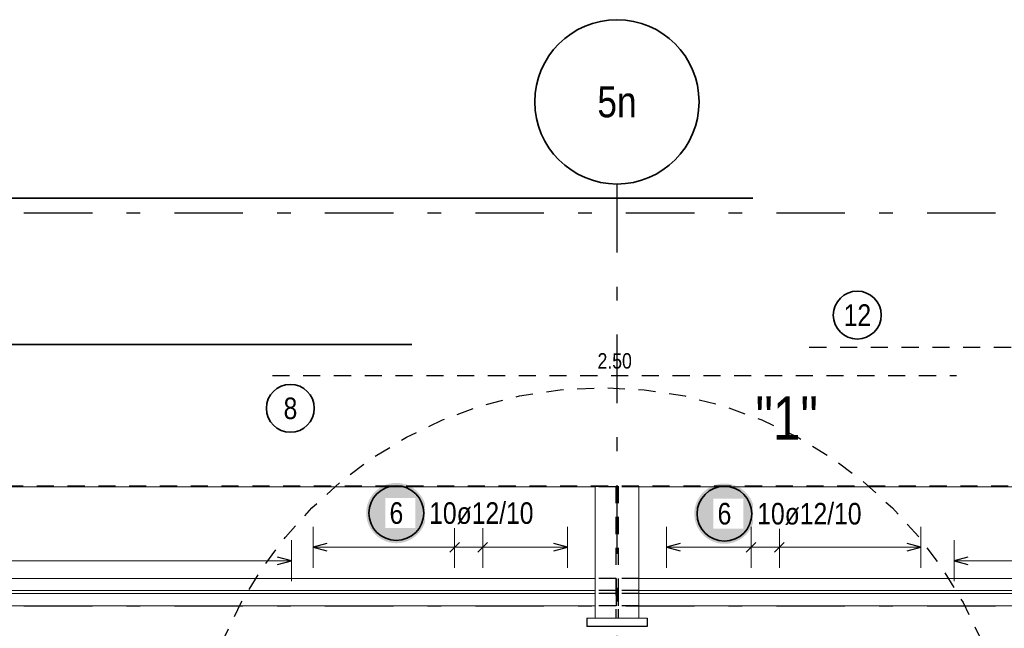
# Model space of a CAD drawing. Header units: millimetres. Extents: x -4 to 113, y -17 to 52.
# Tile 37 of 91: x 22.24 to 29.44, y 36.31 to 40.75. Entities that reach past the tile are written whole.
import ezdxf
from ezdxf.enums import TextEntityAlignment as Align

# ---------------------------------------------------------------- set-up
doc = ezdxf.new("R2010")
doc.units = ezdxf.units.MM
doc.linetypes.add('DASHDOTX2', pattern=[2, 1, -0.5, 0, -0.5])
doc.linetypes.add('HIDDEN', pattern=[0.375, 0.25, -0.125])
for name, color, linetype, lineweight in [('Achsen', 7, 'Continuous', 20), ('Mattenbewehrung', 7, 'Continuous', 20), ('Schraffuren', 7, 'Continuous', 20)]:
    doc.layers.add(name, color=color, linetype=linetype, lineweight=lineweight)
doc.styles.add('Arial Narrow', font='ARIALN.TTF')

msp = doc.modelspace()

# ---------------------------------------------------------------- hatches: boundary and pattern name
at = {"layer": 'Schraffuren', "lineweight": 25, "true_color": 0xffffff}
for points in [[(25.214694, 37.1479), (25.21456, 37.155578), (25.214158, 37.163246), (25.213489, 37.170896), (25.212553, 37.178518), (25.211351, 37.186102), (25.209886, 37.19364), (25.208159, 37.201123), (25.206171, 37.20854), (25.203926, 37.215883), (25.201426, 37.223144), (25.198674, 37.230313), (25.195674, 37.237382), (25.192428, 37.244341), (25.188942, 37.251183), (25.185219, 37.2579), (25.181264, 37.264482), (25.177082, 37.270922), (25.172678, 37.277212), (25.168056, 37.283345), (25.163224, 37.289313), (25.158186, 37.295108), (25.152949, 37.300725), (25.147519, 37.306154), (25.141903, 37.311392), (25.136107, 37.31643), (25.130139, 37.321262), (25.124007, 37.325883), (25.117716, 37.330288), (25.111276, 37.33447), (25.104694, 37.338425), (25.097978, 37.342148), (25.091135, 37.345634), (25.084176, 37.34888), (25.077107, 37.35188), (25.069938, 37.354632), (25.062678, 37.357132), (25.055334, 37.359377), (25.047917, 37.361365), (25.040434, 37.363092), (25.032896, 37.364557), (25.025312, 37.365759), (25.01769, 37.366695), (25.01004, 37.367364), (25.002372, 37.367766), (24.994694, 37.3679), (24.987016, 37.367766), (24.979347, 37.367364), (24.971698, 37.366695), (24.964076, 37.365759), (24.956491, 37.364557), (24.948953, 37.363092), (24.941471, 37.361365), (24.934054, 37.359377), (24.92671, 37.357132), (24.919449, 37.354632), (24.91228, 37.35188), (24.905212, 37.34888), (24.898252, 37.345634), (24.89141, 37.342148), (24.884694, 37.338425), (24.878112, 37.33447), (24.871671, 37.330288), (24.865381, 37.325883), (24.859248, 37.321262), (24.853281, 37.31643), (24.847485, 37.311392), (24.841869, 37.306154), (24.836439, 37.300725), (24.831202, 37.295108), (24.826164, 37.289313), (24.821331, 37.283345), (24.81671, 37.277212), (24.812306, 37.270922), (24.808123, 37.264482), (24.804168, 37.2579), (24.800445, 37.251183), (24.796959, 37.244341), (24.793714, 37.237382), (24.790713, 37.230313), (24.787961, 37.223144), (24.785461, 37.215883), (24.783216, 37.20854), (24.781229, 37.201123), (24.779501, 37.19364), (24.778036, 37.186102), (24.776835, 37.178518), (24.775899, 37.170896), (24.77523, 37.163246), (24.774828, 37.155578), (24.774694, 37.1479), (24.774828, 37.140222), (24.77523, 37.132553), (24.775899, 37.124903), (24.776835, 37.117282), (24.778036, 37.109697), (24.779501, 37.102159), (24.781229, 37.094677), (24.783216, 37.08726), (24.785461, 37.079916), (24.787961, 37.072655), (24.790713, 37.065486), (24.793714, 37.058418), (24.796959, 37.051458), (24.800445, 37.044616), (24.804168, 37.0379), (24.808123, 37.031317), (24.812306, 37.024877), (24.81671, 37.018587), (24.821331, 37.012454), (24.826164, 37.006486), (24.831202, 37.000691), (24.836439, 36.995075), (24.841869, 36.989645), (24.847485, 36.984408), (24.853281, 36.97937), (24.859248, 36.974537), (24.865381, 36.969916), (24.871671, 36.965511), (24.878112, 36.961329), (24.884694, 36.957374), (24.89141, 36.953651), (24.898252, 36.950165), (24.905212, 36.94692), (24.91228, 36.943919), (24.919449, 36.941167), (24.92671, 36.938667), (24.934054, 36.936422), (24.941471, 36.934435), (24.948953, 36.932707), (24.956491, 36.931242), (24.964076, 36.930041), (24.971698, 36.929105), (24.979347, 36.928436), (24.987016, 36.928034), (24.994694, 36.9279), (25.002372, 36.928034), (25.01004, 36.928436), (25.01769, 36.929105), (25.025312, 36.930041), (25.032896, 36.931242), (25.040434, 36.932707), (25.047917, 36.934435), (25.055334, 36.936422), (25.062678, 36.938667), (25.069938, 36.941167), (25.077107, 36.943919), (25.084176, 36.94692), (25.091135, 36.950165), (25.097978, 36.953651), (25.104694, 36.957374), (25.111276, 36.961329), (25.117716, 36.965511), (25.124007, 36.969916), (25.130139, 36.974537), (25.136107, 36.97937), (25.141903, 36.984408), (25.147519, 36.989645), (25.152949, 36.995075), (25.158186, 37.000691), (25.163224, 37.006486), (25.168056, 37.012454), (25.172678, 37.018587), (25.177082, 37.024877), (25.181264, 37.031317), (25.185219, 37.0379), (25.188942, 37.044616), (25.192428, 37.051458), (25.195674, 37.058418), (25.198674, 37.065486), (25.201426, 37.072655), (25.203926, 37.079916), (25.206171, 37.08726), (25.208159, 37.094677), (25.209886, 37.102159), (25.211351, 37.109697), (25.212553, 37.117282), (25.213489, 37.124903), (25.214158, 37.132553)], [(27.612508, 37.143223), (27.612374, 37.150901), (27.611972, 37.158569), (27.611303, 37.166219), (27.610367, 37.173841), (27.609165, 37.181426), (27.6077, 37.188964), (27.605973, 37.196446), (27.603985, 37.203863), (27.60174, 37.211207), (27.59924, 37.218467), (27.596488, 37.225636), (27.593488, 37.232705), (27.590242, 37.239665), (27.586756, 37.246507), (27.583033, 37.253223), (27.579078, 37.259805), (27.574896, 37.266245), (27.570491, 37.272536), (27.56587, 37.278668), (27.561037, 37.284636), (27.556, 37.290432), (27.550762, 37.296048), (27.545333, 37.301478), (27.539716, 37.306715), (27.533921, 37.311753), (27.527953, 37.316585), (27.52182, 37.321207), (27.51553, 37.325611), (27.50909, 37.329794), (27.502508, 37.333749), (27.495791, 37.337471), (27.488949, 37.340958), (27.48199, 37.344203), (27.474921, 37.347203), (27.467752, 37.349955), (27.460491, 37.352455), (27.453148, 37.354701), (27.445731, 37.356688), (27.438248, 37.358415), (27.43071, 37.359881), (27.423126, 37.361082), (27.415504, 37.362018), (27.407854, 37.362687), (27.400186, 37.363089), (27.392508, 37.363223), (27.38483, 37.363089), (27.377161, 37.362687), (27.369511, 37.362018), (27.36189, 37.361082), (27.354305, 37.359881), (27.346767, 37.358415), (27.339285, 37.356688), (27.331868, 37.354701), (27.324524, 37.352455), (27.317263, 37.349955), (27.310094, 37.347203), (27.303026, 37.344203), (27.296066, 37.340958), (27.289224, 37.337471), (27.282508, 37.333749), (27.275925, 37.329794), (27.269485, 37.325611), (27.263195, 37.321207), (27.257062, 37.316585), (27.251094, 37.311753), (27.245299, 37.306715), (27.239683, 37.301478), (27.234253, 37.296048), (27.229016, 37.290432), (27.223978, 37.284636), (27.219145, 37.278668), (27.214524, 37.272536), (27.210119, 37.266245), (27.205937, 37.259805), (27.201982, 37.253223), (27.198259, 37.246507), (27.194773, 37.239665), (27.191528, 37.232705), (27.188527, 37.225636), (27.185775, 37.218467), (27.183275, 37.211207), (27.18103, 37.203863), (27.179043, 37.196446), (27.177315, 37.188964), (27.17585, 37.181426), (27.174649, 37.173841), (27.173713, 37.166219), (27.173044, 37.158569), (27.172642, 37.150901), (27.172508, 37.143223), (27.172642, 37.135545), (27.173044, 37.127877), (27.173713, 37.120227), (27.174649, 37.112605), (27.17585, 37.10502), (27.177315, 37.097482), (27.179043, 37.09), (27.18103, 37.082583), (27.183275, 37.075239), (27.185775, 37.067979), (27.188527, 37.060809), (27.191528, 37.053741), (27.194773, 37.046781), (27.198259, 37.039939), (27.201982, 37.033223), (27.205937, 37.026641), (27.210119, 37.020201), (27.214524, 37.01391), (27.219145, 37.007777), (27.223978, 37.00181), (27.229016, 36.996014), (27.234253, 36.990398), (27.239683, 36.984968), (27.245299, 36.979731), (27.251094, 36.974693), (27.257062, 36.969861), (27.263195, 36.965239), (27.269485, 36.960835), (27.275925, 36.956652), (27.282508, 36.952697), (27.289224, 36.948974), (27.296066, 36.945488), (27.303026, 36.942243), (27.310094, 36.939242), (27.317263, 36.936491), (27.324524, 36.933991), (27.331868, 36.931745), (27.339285, 36.929758), (27.346767, 36.92803), (27.354305, 36.926565), (27.36189, 36.925364), (27.369511, 36.924428), (27.377161, 36.923759), (27.38483, 36.923357), (27.392508, 36.923223), (27.400186, 36.923357), (27.407854, 36.923759), (27.415504, 36.924428), (27.423126, 36.925364), (27.43071, 36.926565), (27.438248, 36.92803), (27.445731, 36.929758), (27.453148, 36.931745), (27.460491, 36.933991), (27.467752, 36.936491), (27.474921, 36.939242), (27.48199, 36.942243), (27.488949, 36.945488), (27.495791, 36.948974), (27.502508, 36.952697), (27.50909, 36.956652), (27.51553, 36.960835), (27.52182, 36.965239), (27.527953, 36.969861), (27.533921, 36.974693), (27.539716, 36.979731), (27.545333, 36.984968), (27.550762, 36.990398), (27.556, 36.996014), (27.561037, 37.00181), (27.56587, 37.007777), (27.570491, 37.01391), (27.574896, 37.020201), (27.579078, 37.026641), (27.583033, 37.033223), (27.586756, 37.039939), (27.590242, 37.046781), (27.593488, 37.053741), (27.596488, 37.060809), (27.59924, 37.067979), (27.60174, 37.075239), (27.603985, 37.082583), (27.605973, 37.09), (27.6077, 37.097482), (27.609165, 37.10502), (27.610367, 37.112605), (27.611303, 37.120227), (27.611972, 37.127877)]]:
    msp.add_hatch(color=7, dxfattribs=at).paths.add_polyline_path(points)

# ---------------------------------------------------------------- linework, layer by layer
at = {"color": 2, "linetype": 'HIDDEN', "lineweight": 35, "ltscale": 0.5}
msp.add_line((45.667387, 37.344906), (4.22623, 37.344906), dxfattribs=at)
at = {"color": 7, "linetype": 'Continuous', "lineweight": 18}
for p, q in [((26.447358, 37.340203), (22.168144, 37.340203)), ((26.447358, 37.344906), (26.447358, 36.380203)), ((26.767358, 37.344906), (26.767358, 36.380203)), ((31.047417, 37.340203), (26.767358, 37.340203)), ((26.447358, 36.670203), (22.168144, 36.670203)), ((31.047417, 36.670203), (26.767358, 36.670203)), ((26.447358, 36.581285), (22.168144, 36.581265)), ((26.447358, 36.559203), (22.168144, 36.559203)), ((31.047417, 36.581307), (26.767358, 36.581287)), ((31.047417, 36.559203), (26.767358, 36.559203)), ((26.447358, 36.470203), (22.168144, 36.470203)), ((31.047417, 36.470203), (26.767358, 36.470203)), ((26.447358, 36.380203), (26.387358, 36.380203)), ((26.767358, 36.380203), (26.447358, 36.380203)), ((26.827358, 36.380203), (26.767358, 36.380203))]:
    msp.add_line(p, q, dxfattribs=at)
at = {"color": 3, "linetype": 'HIDDEN', "lineweight": 25, "ltscale": 0.5}
for p, q in [((26.600985, 37.340203), (26.447358, 37.340203)), ((26.599858, 37.344906), (26.599858, 36.380203)), ((26.600985, 37.344906), (26.600985, 37.340203)), ((26.614858, 37.344906), (26.614858, 36.380203)), ((26.615244, 37.344906), (26.615244, 37.340203)), ((26.767358, 37.340203), (26.615244, 37.340203)), ((26.600985, 36.670203), (26.447358, 36.670203)), ((26.600985, 36.670203), (26.600985, 36.581203)), ((26.767358, 36.670203), (26.615244, 36.670203)), ((26.615244, 36.670203), (26.615244, 36.581203)), ((26.600985, 36.581286), (26.447358, 36.581285)), ((26.600985, 36.559203), (26.447358, 36.559203)), ((26.600985, 36.581203), (26.600985, 36.559203)), ((26.600985, 36.559203), (26.600985, 36.470203)), ((26.767358, 36.581287), (26.615244, 36.581286)), ((26.615244, 36.581203), (26.615244, 36.559203)), ((26.767358, 36.559203), (26.615244, 36.559203)), ((26.615244, 36.559203), (26.615244, 36.470203)), ((26.600985, 36.470203), (26.447358, 36.470203)), ((26.767358, 36.470203), (26.615244, 36.470203))]:
    msp.add_line(p, q, dxfattribs=at)
at = {"color": 3, "linetype": 'Continuous', "lineweight": 25}
for p, q in [((26.387358, 36.380203), (26.387358, 36.320203)), ((26.827358, 36.380203), (26.827358, 36.320203)), ((26.827358, 36.320306), (26.387358, 36.320302))]:
    msp.add_line(p, q, dxfattribs=at)
at = {"layer": 'Achsen', "color": 3, "linetype": 'DASHDOTX2', "lineweight": 25, "ltscale": 0.5}
for p, q in [((26.607324, 39.55094), (26.607324, -0.69339)), ((3.573324, 39.340196), (49.410516, 39.340196)), ((3.573324, 36.470196), (49.410516, 36.470196))]:
    msp.add_line(p, q, dxfattribs=at)
at = {"layer": 'Achsen', "color": 2, "linetype": 'Continuous', "lineweight": 35}
msp.add_circle((26.607324, 40.15094), 0.6, dxfattribs=at)
at = {"layer": 'Mattenbewehrung', "color": 2, "linetype": 'Continuous', "lineweight": 35, "ltscale": 0.5}
for p, q in [((12.601094, 39.44752), (27.601094, 39.44752)), ((18.907324, 38.379163), (25.107324, 38.379163))]:
    msp.add_line(p, q, dxfattribs=at)
at = {"layer": 'Mattenbewehrung', "color": 3, "linetype": 'HIDDEN', "lineweight": 25, "ltscale": 0.5}
for p, q in [((28.012635, 38.359775), (34.212635, 38.359775)), ((24.08904, 38.153033), (29.08904, 38.153033))]:
    msp.add_line(p, q, dxfattribs=at)
at = {"layer": 'Mattenbewehrung', "color": 5, "linetype": 'Continuous', "lineweight": 18, "ltscale": 0.5}
for p, q in [((24.227414, 36.65), (24.227414, 36.95)), ((29.071364, 36.95), (29.071364, 36.65)), ((19.887417, 36.8), (24.227414, 36.8)), ((29.071364, 36.8), (33.311361, 36.8))]:
    msp.add_line(p, q, dxfattribs=at)
at = {"layer": 'Mattenbewehrung', "color": 3, "linetype": 'Continuous', "lineweight": 25, "ltscale": 0.5}
for p, q in [((24.227414, 36.8), (24.127414, 36.826795)), ((24.127414, 36.773205), (24.227414, 36.8)), ((29.171364, 36.826795), (29.071364, 36.8)), ((29.071364, 36.8), (29.171364, 36.773205))]:
    msp.add_line(p, q, dxfattribs=at)
at = {"layer": 'Mattenbewehrung', "color": 2, "linetype": 'Continuous', "lineweight": 35, "ltscale": 0.5}
for centre in [(28.363631, 38.593772), (24.220372, 37.91293)]:
    msp.add_circle(centre, 0.175, dxfattribs=at)
at = {"layer": 'Mattenbewehrung', "color": 3, "linetype": 'HIDDEN', "lineweight": 25, "ltscale": 0.5}
msp.add_circle((26.49907, 35.06381), 3, dxfattribs=at)
at = {"layer": 'Schraffuren', "color": 5, "linetype": 'Continuous', "lineweight": 18, "ltscale": 0.5}
for p, q in [((24.387358, 37.0479), (24.387358, 36.7479)), ((25.420179, 37.0479), (25.420179, 36.7479)), ((25.626743, 37.0479), (25.626743, 36.7479)), ((26.246435, 36.7479), (26.246435, 37.0479)), ((26.968281, 37.0479), (26.968281, 36.7479)), ((27.587973, 36.7479), (27.587973, 37.0479)), ((27.794538, 36.7479), (27.794538, 37.0479)), ((28.827358, 36.7479), (28.827358, 37.0479)), ((24.387358, 36.8979), (26.246435, 36.8979)), ((28.827358, 36.8979), (26.968281, 36.8979))]:
    msp.add_line(p, q, dxfattribs=at)
at = {"layer": 'Schraffuren', "color": 3, "linetype": 'Continuous', "lineweight": 25, "ltscale": 0.5}
for p, q in [((24.487358, 36.924695), (24.387358, 36.8979)), ((25.455534, 36.933255), (25.384823, 36.862544)), ((25.662098, 36.933255), (25.591388, 36.862544)), ((26.246435, 36.8979), (26.146435, 36.924695)), ((27.068281, 36.924695), (26.968281, 36.8979)), ((27.552618, 36.862544), (27.623329, 36.933255)), ((27.759182, 36.862544), (27.829893, 36.933255)), ((28.827358, 36.8979), (28.727358, 36.924695)), ((24.387358, 36.8979), (24.487358, 36.871105)), ((26.146435, 36.871105), (26.246435, 36.8979)), ((26.968281, 36.8979), (27.068281, 36.871105)), ((28.727358, 36.871105), (28.827358, 36.8979))]:
    msp.add_line(p, q, dxfattribs=at)
at = {"layer": 'Schraffuren', "color": 2, "linetype": 'Continuous', "lineweight": 35, "ltscale": 0.5}
for centre in [(24.994694, 37.1479), (27.392508, 37.143223)]:
    msp.add_circle(centre, 0.2, dxfattribs=at)

# ---------------------------------------------------------------- texts
at = {"layer": 'Achsen', "color": 4, "lineweight": 50, "style": 'Arial Narrow'}
msp.add_text('5n', height=0.225, dxfattribs=at).set_placement((26.607324, 40.15094), align=Align.MIDDLE_CENTER)
at = {"layer": 'Mattenbewehrung', "color": 1, "lineweight": 70, "style": 'Arial Narrow'}
msp.add_text('"1"', height=0.315, dxfattribs=at).set_placement((27.619481, 37.684972))
at = {"layer": 'Mattenbewehrung', "color": 2, "lineweight": 35, "char_height": 0.1575, "attachment_point": 1, "line_spacing_factor": 0.9, "style": 'Arial Narrow'}
for s, insert in [('12', (28.264406, 38.672522)), ('8', (24.170759, 37.99168))]:
    msp.add_mtext(s, dxfattribs=dict(at, insert=insert))
at = {"layer": 'Mattenbewehrung', "color": 3, "lineweight": 25, "insert": (26.46529, 38.315533), "char_height": 0.1125, "attachment_point": 1, "line_spacing_factor": 0.9, "style": 'Arial Narrow'}
msp.add_mtext('2.50', dxfattribs=at)
at = {"layer": 'Mattenbewehrung', "color": 2, "lineweight": 35, "insert": (21.479029, 37.12875), "char_height": 0.1575, "attachment_point": 1, "line_spacing_factor": 0.9, "style": 'Arial Narrow', "bg_fill": 3, "box_fill_scale": 1.2, "bg_fill_color": 256, "bg_fill_true_color": 13158600, "bg_fill_transparency": 0}
msp.add_mtext('16ø8/15', dxfattribs=at)

# ---------------------------------------------------------------- next in the draw order: texts
at = {"layer": 'Schraffuren', "color": 2, "lineweight": 35, "char_height": 0.1575, "attachment_point": 1, "line_spacing_factor": 0.9, "style": 'Arial Narrow', "bg_fill": 3, "box_fill_scale": 1.2, "bg_fill_color": 256, "bg_fill_true_color": 13158600, "bg_fill_transparency": 0}
for s, insert in [('6', (24.945081, 37.22665)), ('10ø12/10', (25.234694, 37.22665)), ('6', (27.342895, 37.221973)), ('10ø12/10', (27.632508, 37.221973))]:
    msp.add_mtext(s, dxfattribs=dict(at, insert=insert))

doc.saveas('drawing.dxf')
